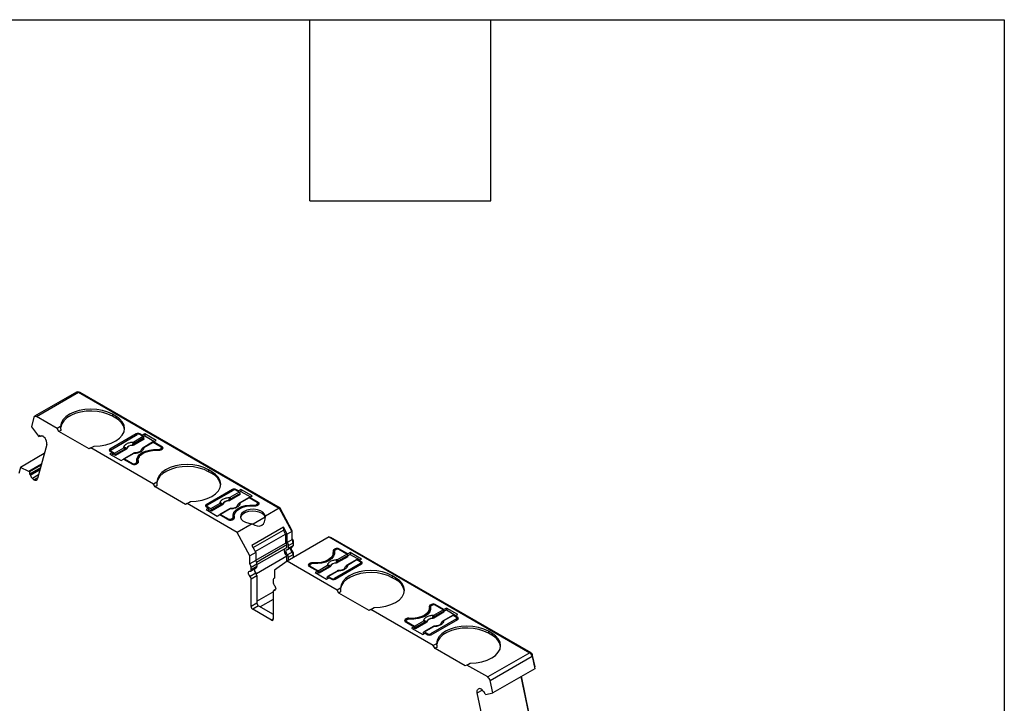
# Model space of a CAD drawing. Header units: millimetres. Extents: x 13 to 546, y 13 to 419.
# Tile 8 of 8: x 463 to 546, y 362 to 419. Entities that reach past the tile are written whole.
import ezdxf

# ---------------------------------------------------------------- set-up
doc = ezdxf.new("R2010")
doc.units = ezdxf.units.MM
doc.header["$LTSCALE"] = 2
doc.linetypes.add('SLD-Solid', pattern=[0])
doc.layers.add('TEXT', color=140, linetype='SLD-Solid', lineweight=25)

msp = doc.modelspace()

# ---------------------------------------------------------------- linework, layer by layer
for p, q in [((468.08, 387.772), (464.544, 385.731)), ((464.694, 385.716), (468.23, 387.757)), ((468.23, 387.757), (485.113, 378.01)), ((468.3, 387.716), (468.336, 387.736)), ((485.187, 378.008), (468.336, 387.736)), ((471.367, 385.742), (471.084, 385.905)), ((471.084, 385.905), (471.084, 385.742)), ((464.489, 385.652), (464.276, 384.856)), ((466.452, 384.701), (464.694, 385.716)), ((471.367, 385.578), (471.084, 385.742)), ((471.367, 385.742), (471.367, 385.578)), ((464.276, 384.856), (464.862, 384.061)), ((466.731, 384.862), (466.452, 384.701)), ((466.594, 384.456), (466.452, 384.701)), ((466.745, 384.543), (466.594, 384.456)), ((469.139, 382.986), (466.594, 384.456)), ((473.099, 384.252), (470.872, 382.966)), ((473.099, 384.252), (473.099, 384.15)), ((473.597, 384.127), (473.382, 384.252)), ((473.382, 384.252), (473.382, 384.191)), ((473.81, 384.25), (473.597, 384.127)), ((474.758, 383.702), (473.81, 384.25)), ((473.81, 384.25), (473.81, 384.087)), ((464.862, 384.061), (464.903, 384.025)), ((464.903, 384.025), (465.019, 384.091)), ((465.042, 384.07), (464.992, 384.115)), ((465.083, 384.06), (465.105, 384.073)), ((465.104, 384.072), (465.085, 384.061)), ((465.42, 383.905), (465.299, 384.012)), ((470.978, 382.925), (473.17, 384.191)), ((473.671, 384.024), (472.883, 383.57)), ((473.748, 383.816), (472.883, 383.317)), ((473.741, 383.909), (472.954, 383.454)), ((473.671, 384.024), (473.382, 384.191)), ((473.597, 384.066), (473.597, 384.127)), ((474.457, 383.546), (473.67, 383.091)), ((473.81, 384.087), (473.684, 384.014)), ((474.507, 383.541), (473.72, 383.086)), ((473.748, 383.816), (473.741, 383.909)), ((473.81, 384.087), (474.616, 383.621)), ((475.185, 383.15), (474.507, 383.541)), ((474.546, 383.58), (474.758, 383.702)), ((475.291, 383.15), (474.546, 383.58)), ((474.546, 383.58), (474.546, 383.519)), ((465.36, 382.594), (463.362, 381.44)), ((465.569, 383.371), (464.8, 380.503)), ((469.281, 383.068), (469.139, 382.986)), ((469.281, 383.068), (469.559, 383.229)), ((474.541, 380.031), (469.281, 383.068)), ((470.872, 382.803), (470.872, 382.966)), ((470.934, 382.839), (470.872, 382.803)), ((470.872, 382.803), (471.087, 382.678)), ((471.087, 382.678), (470.875, 382.556)), ((470.934, 382.864), (470.934, 382.767)), ((470.978, 382.803), (471.266, 382.636)), ((470.978, 382.742), (470.978, 382.803)), ((471.087, 382.678), (471.087, 382.515)), ((471.266, 382.636), (472.054, 383.09)), ((472.124, 382.975), (471.337, 382.521)), ((472.209, 382.928), (471.344, 382.428)), ((472.84, 382.612), (472.053, 382.158)), ((472.89, 382.607), (472.103, 382.153)), ((472.209, 382.928), (472.203, 382.991)), ((472.264, 382.989), (472.263, 383.003)), ((472.776, 383.3), (472.776, 383.285)), ((472.879, 383.382), (472.883, 383.317)), ((474.909, 382.933), (474.909, 382.878)), ((475.079, 382.966), (475.185, 383.027)), ((475.079, 382.878), (475.079, 382.966)), ((475.149, 382.905), (475.291, 382.986)), ((475.185, 383.027), (475.185, 382.925)), ((475.229, 382.951), (475.229, 383.088)), ((475.229, 383.022), (475.291, 382.986)), ((475.291, 382.986), (475.291, 383.15)), ((470.875, 382.556), (471.823, 382.008)), ((471.087, 382.515), (471.017, 382.474)), ((471.344, 382.428), (471.087, 382.576)), ((471.337, 382.521), (471.344, 382.428)), ((471.823, 382.008), (472.035, 382.131)), ((472.035, 382.131), (472.781, 381.701)), ((472.103, 382.153), (472.781, 381.762)), ((472.781, 381.762), (472.781, 381.701)), ((472.993, 381.762), (473.099, 381.823)), ((472.993, 381.675), (472.993, 381.762)), ((473.064, 381.701), (473.205, 381.782)), ((473.099, 381.823), (473.099, 381.721)), ((473.158, 381.755), (473.158, 381.905)), ((473.243, 382.017), (473.243, 381.854)), ((473.243, 381.854), (473.244, 381.815)), ((473.261, 381.846), (473.261, 381.882)), ((463.362, 381.44), (463.22, 380.91)), ((464.066, 381.091), (463.362, 381.44)), ((465.121, 381.699), (464.066, 381.091)), ((464.107, 381.054), (464.066, 381.091)), ((465.102, 381.628), (464.107, 381.054)), ((465.041, 381.401), (464.123, 380.871)), ((465.017, 381.314), (464.173, 380.827)), ((464.203, 380.772), (464.994, 381.228)), ((479.456, 381.072), (479.173, 381.235)), ((479.173, 381.235), (479.173, 381.072)), ((479.456, 380.909), (479.173, 381.072)), ((479.456, 381.072), (479.456, 380.909)), ((464.123, 380.871), (464.173, 380.827)), ((464.879, 380.796), (464.357, 380.494)), ((464.357, 380.494), (464.477, 380.387)), ((464.477, 380.387), (464.823, 380.587)), ((474.82, 380.192), (474.541, 380.031)), ((474.683, 379.786), (474.541, 380.031)), ((474.834, 379.874), (474.683, 379.786)), ((477.228, 378.317), (474.683, 379.786)), ((481.188, 379.582), (478.961, 378.296)), ((479.067, 378.255), (481.259, 379.521)), ((481.76, 379.354), (480.973, 378.9)), ((481.188, 379.582), (481.188, 379.48)), ((481.687, 379.458), (481.471, 379.582)), ((481.471, 379.582), (481.471, 379.521)), ((481.76, 379.354), (481.471, 379.521)), ((481.899, 379.58), (481.687, 379.458)), ((481.687, 379.396), (481.687, 379.458)), ((481.899, 379.417), (481.774, 379.344)), ((482.847, 379.033), (481.899, 379.58)), ((481.899, 379.58), (481.899, 379.417)), ((481.899, 379.417), (482.706, 378.951)), ((477.37, 378.398), (477.648, 378.559)), ((480.865, 378.63), (480.866, 378.615)), ((480.969, 378.712), (480.972, 378.647)), ((481.837, 379.146), (480.972, 378.647)), ((481.83, 379.239), (481.043, 378.784)), ((482.547, 378.876), (481.759, 378.422)), ((482.597, 378.871), (481.809, 378.417)), ((481.837, 379.146), (481.83, 379.239)), ((483.274, 378.48), (482.597, 378.871)), ((482.635, 378.91), (482.847, 379.033)), ((483.38, 378.48), (482.635, 378.91)), ((482.635, 378.91), (482.635, 378.849)), ((483.38, 378.317), (483.38, 378.48)), ((477.37, 378.398), (477.228, 378.317)), ((481.577, 375.969), (477.37, 378.398)), ((478.961, 378.133), (478.961, 378.296)), ((479.023, 378.169), (478.961, 378.133)), ((478.961, 378.133), (479.176, 378.008)), ((479.176, 378.008), (478.964, 377.886)), ((478.964, 377.886), (479.913, 377.339)), ((479.023, 378.194), (479.023, 378.097)), ((479.067, 378.133), (479.356, 377.966)), ((479.067, 378.072), (479.067, 378.133)), ((479.176, 377.845), (479.106, 377.804)), ((479.176, 378.008), (479.176, 377.845)), ((479.433, 377.758), (479.176, 377.906)), ((479.356, 377.966), (480.143, 378.421)), ((480.213, 378.305), (479.426, 377.851)), ((479.426, 377.851), (479.433, 377.758)), ((480.298, 378.258), (479.433, 377.758)), ((480.93, 377.943), (480.142, 377.488)), ((480.98, 377.938), (480.192, 377.483)), ((480.298, 378.258), (480.292, 378.321)), ((480.353, 378.319), (480.352, 378.334)), ((482.998, 378.264), (482.998, 378.208)), ((483.168, 378.296), (483.274, 378.357)), ((483.168, 378.209), (483.168, 378.296)), ((483.239, 378.235), (483.38, 378.317)), ((483.274, 378.357), (483.274, 378.255)), ((483.318, 378.281), (483.318, 378.419)), ((483.318, 378.352), (483.38, 378.317)), ((485.113, 378.01), (483.951, 377.34)), ((485.113, 378.01), (486.178, 376.034)), ((485.131, 377.976), (485.187, 378.008)), ((486.214, 376.105), (485.187, 378.008)), ((479.913, 377.339), (480.125, 377.461)), ((480.125, 377.461), (480.87, 377.031)), ((480.192, 377.483), (480.87, 377.092)), ((480.87, 377.092), (480.87, 377.031)), ((481.082, 377.092), (481.188, 377.153)), ((481.082, 377.005), (481.082, 377.092)), ((481.153, 377.031), (481.294, 377.112)), ((481.188, 377.153), (481.188, 377.051)), ((481.247, 377.085), (481.247, 377.235)), ((481.332, 377.347), (481.332, 377.184)), ((481.332, 377.184), (481.334, 377.145)), ((481.351, 377.176), (481.351, 377.212)), ((483.939, 377.242), (482.918, 376.652)), ((482.845, 376.701), (481.577, 375.969)), ((482.643, 373.993), (481.577, 375.969)), ((485.471, 376.4), (482.82, 374.869)), ((482.92, 374.683), (485.471, 376.156)), ((485.789, 375.81), (485.471, 376.4)), ((485.471, 376.4), (485.471, 376.156)), ((485.648, 375.829), (485.471, 376.156)), ((486.178, 376.034), (485.789, 375.81)), ((486.158, 376.073), (486.214, 376.105)), ((486.178, 376.034), (486.178, 375.354)), ((486.214, 375.402), (486.214, 376.105)), ((483.097, 374.356), (485.648, 375.829)), ((485.648, 375.829), (485.648, 375.07)), ((489.318, 375.583), (485.782, 373.542)), ((485.789, 375.129), (485.789, 375.81)), ((486.178, 375.354), (485.789, 375.129)), ((486.178, 375.381), (486.214, 375.402)), ((486.275, 375.157), (486.32, 375.183)), ((486.32, 374.952), (486.32, 375.183)), ((489.318, 375.583), (506.189, 365.844)), ((489.42, 375.524), (489.455, 375.544)), ((506.295, 365.823), (489.455, 375.544)), ((482.82, 374.869), (483.138, 374.279)), ((483.138, 373.62), (485.648, 375.07)), ((483.213, 373.471), (485.754, 374.938)), ((483.244, 373.258), (485.754, 374.707)), ((485.754, 374.707), (485.754, 374.938)), ((486.2, 374.301), (485.811, 374.076)), ((485.854, 374.534), (486.243, 374.759)), ((485.896, 374.856), (486.284, 375.081)), ((485.896, 374.626), (485.896, 374.856)), ((486.284, 374.85), (485.896, 374.626)), ((486.277, 374.303), (486.223, 374.272)), ((486.284, 375.081), (486.284, 374.85)), ((486.284, 374.932), (486.32, 374.952)), ((486.284, 374.898), (486.299, 374.907)), ((489.848, 374.583), (489.707, 374.501)), ((489.707, 374.501), (489.707, 374.338)), ((489.754, 374.365), (489.707, 374.338)), ((489.754, 374.379), (489.754, 374.215)), ((489.756, 374.199), (489.756, 374.362)), ((489.919, 374.521), (489.813, 374.46)), ((489.848, 374.583), (489.848, 374.481)), ((490.876, 374.152), (490.131, 374.583)), ((490.131, 374.583), (490.131, 374.521)), ((490.809, 374.13), (490.131, 374.521)), ((483.138, 374.279), (482.643, 373.993)), ((482.643, 373.313), (482.643, 373.993)), ((483.138, 373.599), (482.643, 373.313)), ((483.138, 374.279), (483.138, 373.599)), ((485.754, 373.959), (483.202, 372.486)), ((485.782, 373.542), (484.721, 372.799)), ((485.754, 373.522), (485.754, 373.959)), ((489.99, 371.113), (485.782, 373.542)), ((485.896, 373.877), (486.284, 374.102)), ((485.896, 373.607), (485.896, 373.877)), ((486.272, 374.176), (486.32, 374.204)), ((486.284, 374.102), (486.284, 373.832)), ((486.32, 373.852), (486.32, 374.204)), ((489.669, 374.103), (489.669, 374.266)), ((489.765, 374.154), (489.756, 374.199)), ((490.021, 373.423), (490.018, 373.488)), ((490.886, 373.922), (490.021, 373.423)), ((490.022, 373.676), (490.809, 374.13)), ((490.879, 374.015), (490.092, 373.561)), ((491.595, 373.652), (490.808, 373.198)), ((491.645, 373.647), (490.858, 373.193)), ((491.088, 374.275), (490.876, 374.152)), ((490.876, 374.033), (490.876, 374.152)), ((490.886, 373.922), (490.879, 374.015)), ((491.088, 374.112), (490.881, 373.992)), ((492.037, 373.728), (491.088, 374.275)), ((491.088, 374.275), (491.088, 374.112)), ((491.088, 374.112), (491.895, 373.646)), ((491.934, 373.481), (491.645, 373.647)), ((491.825, 373.605), (492.037, 373.728)), ((492.04, 373.481), (491.825, 373.605)), ((491.825, 373.605), (491.825, 373.544)), ((492.04, 373.317), (492.04, 373.481)), ((482.707, 372.718), (483.202, 373.003)), ((482.749, 373.039), (483.244, 373.325)), ((483.244, 373.095), (482.749, 372.809)), ((482.749, 372.809), (482.749, 373.039)), ((483.244, 373.325), (483.244, 373.095)), ((484.721, 372.799), (484.721, 372.113)), ((487.762, 373.379), (487.621, 373.297)), ((487.621, 373.297), (487.621, 373.134)), ((487.683, 373.169), (487.621, 373.134)), ((487.621, 373.134), (488.366, 372.703)), ((487.683, 373.195), (487.683, 373.098)), ((487.833, 373.317), (487.727, 373.256)), ((487.727, 373.134), (488.405, 372.742)), ((487.727, 373.072), (487.727, 373.134)), ((487.762, 373.379), (487.762, 373.277)), ((487.935, 373.411), (487.935, 373.349)), ((488.366, 372.703), (488.154, 372.581)), ((488.366, 372.703), (488.366, 372.54)), ((488.405, 372.742), (489.192, 373.197)), ((489.262, 373.082), (488.475, 372.627)), ((489.347, 373.034), (488.482, 372.535)), ((489.978, 372.719), (489.191, 372.264)), ((489.241, 372.259), (490.028, 372.714)), ((489.347, 373.034), (489.341, 373.097)), ((489.402, 373.095), (489.401, 373.11)), ((491.934, 373.358), (489.742, 372.093)), ((489.813, 372.031), (492.04, 373.317)), ((489.914, 373.406), (489.915, 373.391)), ((491.934, 373.256), (491.934, 373.358)), ((491.978, 373.281), (491.978, 373.419)), ((491.978, 373.353), (492.04, 373.317)), ((483.159, 372.545), (482.664, 372.26)), ((482.749, 372.061), (483.244, 372.347)), ((482.749, 369.74), (482.749, 372.061)), ((483.244, 372.347), (483.244, 370.026)), ((484.611, 371.962), (484.611, 371.735)), ((484.721, 372.127), (484.673, 372.099)), ((488.154, 372.581), (489.102, 372.033)), ((488.366, 372.54), (488.295, 372.499)), ((488.482, 372.535), (488.366, 372.601)), ((488.475, 372.627), (488.482, 372.535)), ((489.102, 372.033), (489.314, 372.156)), ((489.164, 372.141), (489.171, 372.226)), ((489.226, 372.105), (489.164, 372.141)), ((489.241, 372.259), (489.53, 372.093)), ((489.314, 372.156), (489.53, 372.031)), ((489.53, 372.093), (489.53, 372.031)), ((489.742, 372.006), (489.742, 372.093)), ((494.904, 372.154), (494.621, 372.317)), ((494.621, 372.317), (494.621, 372.154)), ((494.904, 371.991), (494.621, 372.154)), ((494.904, 372.154), (494.904, 371.991)), ((484.611, 370.986), (484.611, 368.666)), ((484.813, 371.171), (484.652, 371.078)), ((484.695, 371.087), (484.805, 371.15)), ((490.268, 371.274), (489.99, 371.113)), ((490.131, 370.868), (489.99, 371.113)), ((483.244, 370.19), (484.611, 370.979)), ((484.611, 370.325), (483.527, 369.7)), ((490.283, 370.956), (490.131, 370.868)), ((492.677, 369.399), (490.131, 370.868)), ((483.244, 370.026), (482.749, 369.74)), ((483.385, 369.781), (482.89, 369.496)), ((484.469, 368.584), (482.89, 369.496)), ((483.385, 369.781), (484.611, 369.074)), ((492.818, 369.48), (492.677, 369.399)), ((492.818, 369.48), (493.096, 369.641)), ((498.079, 366.443), (492.818, 369.48)), ((497.758, 369.433), (497.758, 369.597)), ((497.937, 369.913), (497.796, 369.831)), ((497.796, 369.831), (497.796, 369.668)), ((497.844, 369.695), (497.796, 369.668)), ((497.844, 369.709), (497.844, 369.545)), ((497.846, 369.529), (497.846, 369.692)), ((497.855, 369.484), (497.846, 369.529)), ((498.008, 369.852), (497.902, 369.79)), ((497.937, 369.913), (497.937, 369.811)), ((498.111, 369.006), (498.898, 369.46)), ((498.968, 369.345), (498.181, 368.891)), ((498.966, 369.483), (498.22, 369.913)), ((498.22, 369.913), (498.22, 369.852)), ((498.898, 369.46), (498.22, 369.852)), ((499.178, 369.605), (498.966, 369.483)), ((498.966, 369.364), (498.966, 369.483)), ((498.975, 369.253), (498.968, 369.345)), ((499.178, 369.442), (498.97, 369.322)), ((500.126, 369.058), (499.178, 369.605)), ((499.178, 369.605), (499.178, 369.442)), ((499.178, 369.442), (499.985, 368.976)), ((484.611, 368.666), (484.469, 368.584)), ((495.852, 368.709), (495.71, 368.627)), ((495.71, 368.627), (495.71, 368.464)), ((495.772, 368.525), (495.772, 368.428)), ((495.922, 368.647), (495.816, 368.586)), ((495.852, 368.709), (495.852, 368.607)), ((496.024, 368.741), (496.024, 368.679)), ((496.494, 368.073), (497.281, 368.527)), ((500.023, 368.688), (497.831, 367.423)), ((497.902, 367.362), (500.13, 368.647)), ((498.003, 368.736), (498.004, 368.721)), ((498.11, 368.753), (498.107, 368.818)), ((498.975, 369.253), (498.11, 368.753)), ((499.685, 368.982), (498.898, 368.528)), ((499.735, 368.977), (498.948, 368.523)), ((500.023, 368.811), (499.735, 368.977)), ((499.914, 368.935), (500.126, 369.058)), ((500.13, 368.811), (499.914, 368.935)), ((499.914, 368.935), (499.914, 368.874)), ((500.023, 368.586), (500.023, 368.688)), ((500.067, 368.612), (500.067, 368.749)), ((500.067, 368.683), (500.13, 368.647)), ((500.13, 368.647), (500.13, 368.811)), ((495.772, 368.5), (495.71, 368.464)), ((495.71, 368.464), (496.455, 368.033)), ((495.816, 368.464), (496.494, 368.073)), ((495.816, 368.403), (495.816, 368.464)), ((496.455, 368.033), (496.243, 367.911)), ((496.243, 367.911), (497.191, 367.364)), ((496.455, 367.87), (496.385, 367.829)), ((496.455, 368.033), (496.455, 367.87)), ((496.571, 367.865), (496.455, 367.931)), ((497.351, 368.412), (496.564, 367.957)), ((496.564, 367.957), (496.571, 367.865)), ((497.436, 368.364), (496.571, 367.865)), ((498.068, 368.049), (497.281, 367.594)), ((497.331, 367.59), (498.118, 368.044)), ((497.436, 368.364), (497.43, 368.427)), ((497.491, 368.425), (497.49, 368.44)), ((497.191, 367.364), (497.404, 367.486)), ((497.253, 367.471), (497.26, 367.556)), ((497.315, 367.435), (497.253, 367.471)), ((497.331, 367.59), (497.619, 367.423)), ((497.404, 367.486), (497.619, 367.362)), ((497.619, 367.423), (497.619, 367.362)), ((497.831, 367.336), (497.831, 367.423)), ((502.993, 367.484), (502.71, 367.647)), ((502.71, 367.647), (502.71, 367.484)), ((502.993, 367.321), (502.71, 367.484)), ((502.993, 367.484), (502.993, 367.321)), ((498.357, 366.604), (498.079, 366.443)), ((498.22, 366.198), (498.079, 366.443)), ((498.372, 366.286), (498.22, 366.198)), ((500.766, 364.729), (498.22, 366.198)), ((506.189, 365.844), (502.653, 363.803)), ((502.858, 363.503), (506.393, 365.544)), ((506.25, 365.797), (506.295, 365.823)), ((506.38, 365.594), (506.431, 365.623)), ((506.393, 365.544), (506.607, 364.501)), ((506.631, 364.645), (506.431, 365.623)), ((500.907, 364.81), (500.766, 364.729)), ((500.907, 364.81), (501.186, 364.971)), ((502.653, 363.803), (500.907, 364.81)), ((506.607, 364.501), (503.071, 362.46)), ((506.583, 364.617), (506.631, 364.645)), ((505.452, 363.835), (506.082, 360.754)), ((506.12, 360.833), (505.5, 363.863)), ((501.778, 362.468), (502.188, 362.705)), ((502.048, 362.798), (501.927, 362.83)), ((503.071, 362.46), (502.858, 363.503)), ((502.547, 358.713), (501.778, 362.468)), ((502.355, 362.546), (502.305, 362.56)), ((502.444, 362.353), (502.485, 362.342)), ((502.485, 362.342), (503.071, 362.46))]:
    msp.add_line(p, q)
at = {"flags": 128}
for points in [[(471.084, 385.905), (470.697, 386.088), (470.256, 386.224), (469.777, 386.308), (469.279, 386.336), (468.781, 386.308), (468.303, 386.224), (467.862, 386.087), (467.475, 385.904), (467.158, 385.68), (466.923, 385.426), (466.779, 385.149), (466.731, 384.862)], [(471.084, 385.742), (470.712, 385.919), (470.289, 386.053), (469.829, 386.138), (469.351, 386.172), (468.869, 386.154), (468.403, 386.083), (467.967, 385.963), (467.579, 385.797), (467.252, 385.593), (466.997, 385.356), (466.824, 385.096), (466.739, 384.822), (466.732, 384.756)], [(464.489, 385.652), (464.501, 385.683), (464.518, 385.709), (464.539, 385.728), (464.565, 385.74), (464.594, 385.745), (464.626, 385.742), (464.66, 385.732), (464.694, 385.716)], [(469.559, 383.229), (470.057, 383.257), (470.536, 383.34), (470.977, 383.476), (471.364, 383.659), (471.682, 383.882), (471.918, 384.136), (472.064, 384.413), (472.113, 384.7), (472.065, 384.987), (471.92, 385.264), (471.684, 385.519), (471.367, 385.742)], [(473.155, 381.921), (473.146, 382.128), (473.219, 382.331), (473.371, 382.518), (473.594, 382.68), (473.875, 382.809), (474.2, 382.896), (474.551, 382.939), (474.909, 382.933)], [(473.261, 381.882), (473.248, 382.085), (473.316, 382.285), (473.464, 382.469), (473.682, 382.629), (473.959, 382.755), (474.279, 382.84), (474.625, 382.88), (474.977, 382.872)], [(472.034, 382.13), (472.035, 382.133), (472.04, 382.144), (472.046, 382.153), (472.055, 382.159), (472.066, 382.162), (472.077, 382.162), (472.09, 382.159), (472.103, 382.153)], [(473.341, 382.325), (473.219, 382.167), (473.146, 381.966)], [(479.173, 381.235), (478.786, 381.418), (478.345, 381.555), (477.866, 381.638), (477.368, 381.666), (476.871, 381.638), (476.392, 381.554), (475.951, 381.417), (475.565, 381.234), (475.248, 381.011), (475.013, 380.756), (474.868, 380.479), (474.82, 380.192)], [(479.173, 381.072), (478.801, 381.249), (478.378, 381.383), (477.919, 381.469), (477.44, 381.503), (476.958, 381.484), (476.492, 381.413), (476.057, 381.293), (475.668, 381.127), (475.341, 380.923), (475.086, 380.686), (474.913, 380.426), (474.828, 380.152), (474.822, 380.086)], [(477.648, 378.559), (478.146, 378.587), (478.625, 378.67), (479.067, 378.806), (479.454, 378.989), (479.771, 379.212), (480.008, 379.467), (480.153, 379.743), (480.203, 380.03), (480.154, 380.318), (480.009, 380.594), (479.773, 380.849), (479.456, 381.072)], [(481.245, 377.251), (481.235, 377.458), (481.309, 377.661), (481.461, 377.848), (481.683, 378.01), (481.964, 378.139), (482.289, 378.227), (482.64, 378.269), (482.998, 378.264)], [(481.431, 377.655), (481.309, 377.497), (481.236, 377.296)], [(481.351, 377.212), (481.337, 377.415), (481.406, 377.615), (481.553, 377.8), (481.772, 377.959), (482.048, 378.085), (482.368, 378.171), (482.714, 378.21), (483.066, 378.202)], [(483.951, 377.34), (483.892, 377.51), (483.751, 377.664), (483.54, 377.788), (483.278, 377.873), (482.984, 377.911), (482.684, 377.899), (482.402, 377.839), (482.16, 377.735), (481.98, 377.596), (481.876, 377.433), (481.856, 377.259), (481.922, 377.09), (482.069, 376.938), (482.284, 376.817), (482.55, 376.735), (482.845, 376.701)], [(483.939, 377.242), (483.845, 377.41), (483.672, 377.556), (483.434, 377.666), (483.15, 377.732), (482.846, 377.748), (482.546, 377.713), (482.277, 377.629), (482.06, 377.505), (481.916, 377.349), (481.863, 377.225)], [(480.124, 377.46), (480.124, 377.463), (480.129, 377.474), (480.136, 377.483), (480.145, 377.489), (480.155, 377.492), (480.167, 377.492), (480.179, 377.489), (480.192, 377.483)], [(485.811, 374.076), (485.759, 374.143), (485.718, 374.22), (485.692, 374.299), (485.683, 374.374), (485.692, 374.439), (485.718, 374.488), (485.759, 374.518), (485.811, 374.525)], [(489.65, 374.401), (489.664, 374.198), (489.595, 373.999), (489.448, 373.814), (489.229, 373.654), (488.953, 373.528), (488.633, 373.443), (488.287, 373.403), (487.935, 373.411)], [(489.756, 374.362), (489.766, 374.155), (489.692, 373.953), (489.54, 373.765), (489.318, 373.603), (489.037, 373.475), (488.712, 373.387), (488.361, 373.345), (488.003, 373.35)], [(489.756, 374.199), (489.754, 374.212), (489.754, 374.215)], [(482.664, 372.26), (482.612, 372.327), (482.571, 372.403), (482.546, 372.482), (482.537, 372.558), (482.546, 372.622), (482.571, 372.672), (482.612, 372.701), (482.664, 372.709)], [(494.621, 372.317), (494.234, 372.5), (493.793, 372.636), (493.314, 372.72), (492.817, 372.748), (492.319, 372.72), (491.84, 372.636), (491.399, 372.499), (491.013, 372.316), (490.696, 372.093), (490.461, 371.838), (490.316, 371.561), (490.268, 371.274)], [(489.171, 372.226), (489.173, 372.239), (489.178, 372.25), (489.185, 372.259), (489.193, 372.265), (489.204, 372.269), (489.216, 372.269), (489.228, 372.265), (489.241, 372.259)], [(494.621, 372.154), (494.249, 372.331), (493.826, 372.465), (493.367, 372.551), (492.888, 372.584), (492.407, 372.566), (491.94, 372.495), (491.505, 372.375), (491.117, 372.209), (490.789, 372.005), (490.535, 371.768), (490.362, 371.508), (490.277, 371.234), (490.27, 371.168)], [(493.096, 369.641), (493.594, 369.669), (494.073, 369.752), (494.515, 369.888), (494.902, 370.071), (495.22, 370.294), (495.456, 370.548), (495.602, 370.825), (495.651, 371.112), (495.602, 371.4), (495.457, 371.676), (495.221, 371.931), (494.904, 372.154)], [(484.695, 371.536), (484.747, 371.468), (484.788, 371.392), (484.814, 371.313), (484.823, 371.238), (484.814, 371.173), (484.788, 371.124), (484.747, 371.094), (484.695, 371.087)], [(497.74, 369.732), (497.753, 369.528), (497.685, 369.329), (497.537, 369.144), (497.319, 368.984), (497.042, 368.858), (496.722, 368.773), (496.376, 368.733), (496.024, 368.741)], [(497.846, 369.692), (497.855, 369.486), (497.782, 369.283), (497.63, 369.095), (497.407, 368.933), (497.126, 368.805), (496.801, 368.717), (496.45, 368.675), (496.092, 368.68)], [(497.846, 369.529), (497.844, 369.542), (497.844, 369.545)], [(502.71, 367.647), (502.324, 367.831), (501.883, 367.967), (501.404, 368.05), (500.906, 368.079), (500.408, 368.05), (499.929, 367.966), (499.488, 367.83), (499.102, 367.646), (498.785, 367.423), (498.55, 367.168), (498.406, 366.891), (498.357, 366.604)], [(502.71, 367.484), (502.339, 367.661), (501.915, 367.795), (501.456, 367.881), (500.977, 367.915), (500.496, 367.896), (500.029, 367.825), (499.594, 367.705), (499.206, 367.54), (498.879, 367.335), (498.624, 367.098), (498.451, 366.838), (498.366, 366.564), (498.359, 366.498)], [(497.26, 367.556), (497.262, 367.569), (497.267, 367.581), (497.274, 367.59), (497.283, 367.596), (497.293, 367.599), (497.305, 367.599), (497.317, 367.596), (497.331, 367.59)], [(501.186, 364.971), (501.684, 364.999), (502.163, 365.082), (502.604, 365.218), (502.991, 365.401), (503.309, 365.624), (503.545, 365.879), (503.691, 366.155), (503.74, 366.442), (503.691, 366.73), (503.546, 367.006), (503.311, 367.261), (502.993, 367.484)], [(501.778, 362.468), (501.768, 362.537), (501.767, 362.602), (501.774, 362.661), (501.79, 362.714), (501.814, 362.758), (501.845, 362.792), (501.883, 362.817), (501.927, 362.83)]]:
    msp.add_lwpolyline(points, dxfattribs=at)
for centre, radius, start, end in [((468.142, 387.633), 0.152, 54.67242, 114.01713), ((468.276, 387.654), 0.102, 54.34678, 109.60725), ((470.808, 384.378), 1.324, 10.48607, 65.02955), ((473.24, 383.979), 0.307, 62.60965, 117.39033), ((465.07, 383.949), 0.183, 115.12638, 155.60007), ((465.069, 384.092), 0.0351, 218.8737, 295.57055), ((465.161, 383.901), 0.177, 38.87552, 115.57038), ((464.9, 383.473), 0.676, 351.38166, 39.76914), ((472.557, 382.999), 0.5, 49.88216, 58.74263), ((472.799, 383.439), 0.155, 5.68902, 57.19916), ((473.276, 383.986), 0.231, 62.60971, 117.39035), ((473.586, 383.893), 0.155, 5.68902, 57.19916), ((474.478, 383.502), 0.0484, 53.10275, 115.58684), ((470.903, 382.884), 0.0873, 110.78345, 249.21676), ((471.001, 382.864), 0.0655, 110.7834, 249.21662), ((471.182, 382.505), 0.155, 5.68902, 57.19916), ((471.969, 382.96), 0.155, 5.68902, 57.19916), ((472.094, 383.038), 0.118, 336.66805, 18.17486), ((472.764, 382.727), 0.573, 88.84481, 151.14981), ((472.765, 382.713), 0.571, 88.81366, 151.18097), ((472.861, 382.567), 0.0498, 54.01822, 114.67137), ((473.563, 382.988), 0.00686, 52.52034, 103.5057), ((473.691, 383.046), 0.0497, 54.01604, 114.69587), ((474.94, 383.232), 0.3, 264.14934, 297.63517), ((475.01, 383.171), 0.301, 263.66944, 297.5974), ((475.162, 383.088), 0.0655, 290.78339, 69.21659), ((475.26, 383.068), 0.0873, 290.78336, 69.21621), ((472.887, 381.967), 0.231, 242.6099, 297.39025), ((473.064, 381.909), 0.0925, 292.32047, 7.674), ((473.171, 381.867), 0.0919, 292.11456, 9.09384), ((464.648, 381.009), 0.543, 175.18826, 194.67838), ((472.922, 381.974), 0.307, 242.60974, 297.39022), ((464.108, 380.755), 0.0967, 9.99907, 47.8226), ((464.685, 380.857), 0.489, 189.99891, 227.82399), ((464.6, 380.552), 0.205, 233.14404, 346.27523), ((478.897, 379.708), 1.324, 10.48607, 65.02955), ((481.33, 379.309), 0.307, 62.6102, 117.39041), ((481.365, 379.316), 0.231, 62.60971, 117.39035), ((481.676, 379.223), 0.155, 5.68902, 57.19916), ((480.854, 378.057), 0.573, 88.84481, 151.14981), ((480.854, 378.044), 0.571, 88.81366, 151.18097), ((480.646, 378.329), 0.5, 49.88216, 58.74263), ((480.888, 378.769), 0.155, 5.68902, 57.19916), ((482.567, 378.832), 0.0484, 53.10275, 115.58684), ((483.251, 378.419), 0.0655, 290.78339, 69.21659), ((483.349, 378.398), 0.0873, 290.78336, 69.21621), ((478.992, 378.215), 0.0873, 110.78349, 249.21657), ((479.09, 378.194), 0.0655, 110.7834, 249.21662), ((479.271, 377.836), 0.155, 5.68902, 57.19916), ((480.059, 378.29), 0.155, 5.68902, 57.19916), ((480.184, 378.368), 0.118, 336.66805, 18.17486), ((480.95, 377.897), 0.0498, 54.01822, 114.67137), ((481.652, 378.318), 0.00686, 52.52034, 103.5057), ((481.78, 378.376), 0.0497, 54.01604, 114.69587), ((483.029, 378.562), 0.3, 264.14934, 297.63517), ((483.099, 378.502), 0.301, 263.66944, 297.5974), ((480.976, 377.297), 0.231, 242.6099, 297.39025), ((481.011, 377.304), 0.307, 242.60974, 297.39022), ((481.153, 377.239), 0.0925, 292.32047, 7.674), ((481.26, 377.198), 0.0919, 292.11456, 9.09384), ((485.436, 374.835), 0.46, 2.63938, 39.77221), ((485.824, 375.059), 0.46, 2.6393, 39.77228), ((486.007, 375.167), 0.313, 2.9352, 48.67638), ((486.178, 374.427), 0.631, 163.89124, 227.8164), ((485.622, 374.94), 0.132, 358.80784, 78.78217), ((485.812, 374.61), 0.0853, 269.39183, 10.36538), ((486.469, 374.589), 0.395, 168.79207, 226.95594), ((486.737, 374.736), 0.631, 184.99497, 223.2821), ((485.974, 374.087), 0.311, 2.82616, 43.43125), ((486.186, 374.84), 0.0995, 305.3073, 6.00534), ((486.164, 374.196), 0.156, 2.82617, 43.43127), ((486.27, 374.947), 0.0497, 305.30545, 6.00627), ((489.741, 374.416), 0.0919, 112.11459, 189.09373), ((489.776, 374.213), 0.142, 119.04484, 139.60248), ((489.848, 374.375), 0.0925, 112.32049, 187.67402), ((489.99, 374.31), 0.307, 62.60973, 117.39022), ((490.025, 374.317), 0.231, 62.60944, 117.3904), ((482.784, 373.304), 0.46, 2.6395, 39.77219), ((485.585, 373.862), 0.311, 2.82614, 43.43128), ((489.106, 374.113), 0.563, 325.6028, 359.02953), ((489.695, 373.105), 0.5, 49.88214, 58.74259), ((489.937, 373.545), 0.155, 5.68898, 57.19912), ((490.725, 374), 0.155, 5.68898, 57.19912), ((491.616, 373.609), 0.0484, 53.10268, 115.58681), ((491.911, 373.419), 0.0655, 290.78345, 69.21657), ((492.009, 373.399), 0.0873, 290.78339, 69.21658), ((482.289, 373.018), 0.46, 2.63923, 39.77245), ((482.665, 372.794), 0.0853, 269.39187, 10.36542), ((483.428, 372.834), 0.395, 168.79207, 226.95594), ((483.145, 373.085), 0.0995, 305.30587, 6.00634), ((487.652, 373.215), 0.0873, 110.78341, 249.21648), ((487.75, 373.195), 0.0655, 110.78345, 249.21654), ((487.902, 373.112), 0.301, 83.66932, 117.59764), ((487.972, 373.052), 0.3, 84.14929, 117.63517), ((488.32, 372.612), 0.155, 5.68898, 57.19912), ((489.108, 373.066), 0.155, 5.68898, 57.19912), ((489.232, 373.144), 0.118, 336.66801, 18.17483), ((489.902, 372.833), 0.573, 88.84478, 151.14984), ((489.903, 372.82), 0.571, 88.81363, 151.181), ((489.999, 372.674), 0.0498, 54.01815, 114.67134), ((490.701, 373.094), 0.00686, 52.52023, 103.50552), ((490.829, 373.153), 0.0497, 54.01598, 114.69585), ((482.438, 372.046), 0.311, 2.82616, 43.43126), ((482.933, 372.331), 0.311, 2.82616, 43.43126), ((484.74, 371.984), 0.131, 98.38581, 189.50165), ((489.636, 372.297), 0.231, 242.60964, 297.3903), ((489.671, 372.304), 0.307, 242.61101, 297.39023), ((494.345, 370.79), 1.324, 10.48596, 65.02957), ((484.695, 371.002), 0.0853, 89.39182, 190.36563), ((484.921, 371.75), 0.311, 182.82641, 223.43083), ((483.056, 369.754), 0.307, 182.60552, 237.39444), ((483.551, 370.04), 0.307, 182.60547, 237.39447), ((497.196, 369.443), 0.563, 325.60291, 359.02954), ((497.83, 369.746), 0.0919, 112.11459, 189.09373), ((497.865, 369.543), 0.142, 119.04484, 139.60248), ((497.937, 369.705), 0.0925, 112.32049, 187.67402), ((498.079, 369.64), 0.307, 62.60967, 117.39033), ((498.114, 369.647), 0.231, 62.60944, 117.3904), ((498.814, 369.33), 0.155, 5.68898, 57.19912), ((484.524, 368.652), 0.0873, 230.79643, 9.21396), ((495.741, 368.545), 0.0873, 110.78341, 249.21648), ((495.839, 368.525), 0.0655, 110.78345, 249.21654), ((495.991, 368.442), 0.301, 83.66943, 117.59744), ((496.061, 368.382), 0.3, 84.14929, 117.63517), ((497.197, 368.396), 0.155, 5.68898, 57.19912), ((497.322, 368.474), 0.118, 336.66801, 18.17483), ((497.992, 368.164), 0.573, 88.84478, 151.14984), ((497.992, 368.15), 0.571, 88.81362, 151.181), ((497.784, 368.436), 0.5, 49.88214, 58.74259), ((498.027, 368.875), 0.155, 5.68898, 57.19912), ((498.918, 368.483), 0.0497, 54.01598, 114.69585), ((499.706, 368.939), 0.0484, 53.10268, 115.58681), ((500, 368.749), 0.0655, 290.78345, 69.21657), ((500.099, 368.729), 0.0873, 290.7832, 69.21523), ((496.41, 367.942), 0.155, 5.68898, 57.19912), ((498.088, 368.004), 0.0498, 54.01815, 114.67134), ((498.791, 368.424), 0.00686, 52.52023, 103.50552), ((497.725, 367.628), 0.231, 242.60964, 297.3903), ((497.761, 367.635), 0.307, 242.6097, 297.39032), ((502.434, 366.121), 1.324, 10.48596, 65.02957), ((505.933, 365.449), 0.47, 11.62774, 57.06613), ((506.124, 365.56), 0.313, 11.62784, 57.06609), ((502.397, 363.408), 0.47, 11.62784, 57.06609), ((501.912, 362.436), 0.387, 24.92421, 69.36533), ((502.332, 362.631), 0.0765, 204.92297, 249.37201), ((501.645, 362.102), 0.837, 17.47905, 32.05754)]:
    msp.add_arc(centre, radius, start, end)
for centre, major_axis, ratio, start_param, end_param in [((469.281, 383.394), (-1.803, 3.123), 0.577335, 0.787087, 0.892479), ((477.37, 378.725), (-1.803, 3.123), 0.577335, 0.787087, 0.892479), ((482.903, 377.938), (-0.725, 1.386), 0.547656, 2.323185, 4.005349), ((482.903, 377.695), (-0.725, 1.386), 0.547656, 4.045176, 4.11376), ((492.818, 369.806), (-1.803, 3.123), 0.577335, 0.787088, 0.892481), ((500.907, 365.137), (-1.803, 3.123), 0.577335, 0.787088, 0.892481)]:
    msp.add_ellipse(centre, major_axis=major_axis, ratio=ratio, start_param=start_param, end_param=end_param)
for points, knots in [([(472.054, 383.09), (472.054, 383.106), (472.056, 383.136), (472.068, 383.18), (472.086, 383.224), (472.121, 383.283), (472.186, 383.355), (472.294, 383.431), (472.425, 383.493), (472.572, 383.537), (472.727, 383.564), (472.831, 383.568), (472.883, 383.57)], [0, 0, 0, 0, 0.06027, 0.120056, 0.179893, 0.240314, 0.370015, 0.500128, 0.629829, 0.759943, 0.879871, 1, 1, 1, 1]), ([(472.776, 383.3), (472.781, 383.312), (472.789, 383.335), (472.8, 383.369), (472.809, 383.4), (472.814, 383.418), (472.817, 383.427)], [0, 0, 0, 0, 0.306881, 0.575882, 0.806979, 1, 1, 1, 1]), ([(472.954, 383.454), (472.94, 383.445), (472.912, 383.427), (472.89, 383.396), (472.879, 383.382)], [0, 0, 0, 0, 0.521485, 1, 1, 1, 1]), ([(472.203, 382.991), (472.195, 382.993), (472.179, 382.996), (472.152, 382.99), (472.134, 382.98), (472.124, 382.975)], [0, 0, 0, 0, 0.317222, 0.645084, 1, 1, 1, 1]), ([(472.263, 383.003), (472.259, 383.002), (472.252, 382.999), (472.235, 382.995), (472.219, 382.993), (472.207, 382.992), (472.203, 382.991)], [0, 0, 0, 0, 0.332097, 0.61117, 0.833934, 1, 1, 1, 1]), ([(472.264, 382.989), (472.261, 382.981), (472.255, 382.966), (472.236, 382.945), (472.218, 382.933), (472.209, 382.928)], [0, 0, 0, 0, 0.335719, 0.664281, 1, 1, 1, 1]), ([(472.879, 383.382), (472.868, 383.37), (472.837, 383.339), (472.799, 383.315), (472.776, 383.3)], [0, 0, 0, 0, 0.389276, 1, 1, 1, 1]), ([(472.883, 383.317), (472.872, 383.311), (472.852, 383.301), (472.816, 383.29), (472.79, 383.287), (472.776, 383.285)], [0, 0, 0, 0, 0.335719, 0.664281, 1, 1, 1, 1]), ([(472.943, 382.646), (472.926, 382.644), (472.893, 382.639), (472.858, 382.621), (472.84, 382.612)], [0, 0, 0, 0, 0.512278, 1, 1, 1, 1]), ([(473.72, 383.086), (473.719, 383.071), (473.718, 383.041), (473.706, 382.997), (473.688, 382.953), (473.652, 382.894), (473.588, 382.822), (473.48, 382.746), (473.349, 382.684), (473.201, 382.64), (473.047, 382.613), (472.942, 382.609), (472.89, 382.607)], [0, 0, 0, 0, 0.06027, 0.120056, 0.179893, 0.240314, 0.370015, 0.500128, 0.629829, 0.759943, 0.879871, 1, 1, 1, 1]), ([(472.957, 382.641), (472.953, 382.643), (472.945, 382.647), (472.929, 382.642), (472.911, 382.629), (472.897, 382.615), (472.89, 382.607)], [0, 0, 0, 0, 0.220475, 0.499075, 0.748119, 1, 1, 1, 1]), ([(473.506, 382.859), (473.485, 382.83), (473.443, 382.772), (473.302, 382.702), (473.134, 382.656), (473.006, 382.651), (472.952, 382.648)], [0, 0, 0, 0, 0.2618461, 0.528245, 0.8021841, 1, 1, 1, 1]), ([(473.67, 383.091), (473.649, 383.077), (473.61, 383.052), (473.576, 383.012), (473.561, 382.995)], [0, 0, 0, 0, 0.553024, 1, 1, 1, 1]), ([(480.143, 378.421), (480.144, 378.436), (480.145, 378.466), (480.157, 378.51), (480.175, 378.554), (480.211, 378.613), (480.275, 378.685), (480.383, 378.761), (480.514, 378.823), (480.662, 378.867), (480.816, 378.895), (480.92, 378.898), (480.973, 378.9)], [0, 0, 0, 0, 0.06027, 0.120056, 0.179893, 0.240314, 0.370015, 0.500128, 0.629829, 0.759943, 0.879871, 1, 1, 1, 1]), ([(480.865, 378.63), (480.87, 378.642), (480.879, 378.665), (480.89, 378.699), (480.899, 378.73), (480.904, 378.748), (480.906, 378.757)], [0, 0, 0, 0, 0.306881, 0.575882, 0.806979, 1, 1, 1, 1]), ([(480.969, 378.712), (480.957, 378.7), (480.927, 378.669), (480.888, 378.645), (480.865, 378.63)], [0, 0, 0, 0, 0.389276, 1, 1, 1, 1]), ([(480.972, 378.647), (480.962, 378.642), (480.942, 378.631), (480.905, 378.62), (480.879, 378.617), (480.866, 378.615)], [0, 0, 0, 0, 0.335719, 0.664281, 1, 1, 1, 1]), ([(481.043, 378.784), (481.029, 378.775), (481.001, 378.757), (480.979, 378.727), (480.969, 378.712)], [0, 0, 0, 0, 0.5214849, 1, 1, 1, 1]), ([(480.292, 378.321), (480.284, 378.323), (480.269, 378.326), (480.242, 378.32), (480.223, 378.31), (480.213, 378.305)], [0, 0, 0, 0, 0.3172218, 0.6450837, 1, 1, 1, 1]), ([(480.352, 378.334), (480.348, 378.332), (480.342, 378.329), (480.325, 378.325), (480.308, 378.323), (480.297, 378.322), (480.292, 378.321)], [0, 0, 0, 0, 0.332097, 0.61117, 0.833934, 1, 1, 1, 1]), ([(480.353, 378.319), (480.35, 378.311), (480.344, 378.296), (480.325, 378.275), (480.307, 378.264), (480.298, 378.258)], [0, 0, 0, 0, 0.335719, 0.664281, 1, 1, 1, 1]), ([(481.033, 377.976), (481.016, 377.974), (480.983, 377.97), (480.947, 377.951), (480.929, 377.943)], [0, 0, 0, 0, 0.512278, 1, 1, 1, 1]), ([(481.809, 378.417), (481.809, 378.402), (481.807, 378.372), (481.795, 378.327), (481.777, 378.283), (481.741, 378.224), (481.677, 378.152), (481.569, 378.076), (481.438, 378.014), (481.291, 377.97), (481.136, 377.943), (481.032, 377.939), (480.98, 377.938)], [0, 0, 0, 0, 0.06027, 0.120056, 0.179893, 0.240314, 0.370015, 0.500128, 0.629829, 0.759943, 0.879871, 1, 1, 1, 1]), ([(481.046, 377.971), (481.043, 377.973), (481.035, 377.978), (481.019, 377.973), (481, 377.96), (480.986, 377.945), (480.98, 377.938)], [0, 0, 0, 0, 0.220475, 0.499075, 0.748119, 1, 1, 1, 1]), ([(481.595, 378.19), (481.574, 378.161), (481.532, 378.102), (481.391, 378.032), (481.223, 377.986), (481.095, 377.981), (481.041, 377.979)], [0, 0, 0, 0, 0.261846, 0.528245, 0.802184, 1, 1, 1, 1]), ([(481.759, 378.422), (481.738, 378.408), (481.699, 378.382), (481.666, 378.343), (481.651, 378.325)], [0, 0, 0, 0, 0.553024, 1, 1, 1, 1]), ([(489.192, 373.197), (489.193, 373.212), (489.194, 373.242), (489.206, 373.287), (489.224, 373.33), (489.26, 373.39), (489.324, 373.461), (489.432, 373.537), (489.563, 373.6), (489.71, 373.643), (489.865, 373.671), (489.969, 373.674), (490.022, 373.676)], [0, 0, 0, 0, 0.06027, 0.120056, 0.179893, 0.240314, 0.370015, 0.500128, 0.629829, 0.759943, 0.879871, 1, 1, 1, 1]), ([(489.914, 373.406), (489.919, 373.418), (489.928, 373.441), (489.939, 373.476), (489.948, 373.506), (489.953, 373.525), (489.955, 373.533)], [0, 0, 0, 0, 0.306881, 0.575882, 0.806979, 1, 1, 1, 1]), ([(490.018, 373.488), (490.006, 373.476), (489.975, 373.446), (489.937, 373.421), (489.914, 373.406)], [0, 0, 0, 0, 0.389276, 1, 1, 1, 1]), ([(489.955, 373.533), (489.958, 373.546), (489.966, 373.575), (489.982, 373.614), (490.001, 373.65), (490.015, 373.667), (490.022, 373.676)], [0, 0, 0, 0, 0.220475, 0.499075, 0.748119, 1, 1, 1, 1]), ([(490.092, 373.561), (490.078, 373.551), (490.05, 373.534), (490.028, 373.503), (490.018, 373.488)], [0, 0, 0, 0, 0.521485, 1, 1, 1, 1]), ([(489.341, 373.097), (489.333, 373.099), (489.318, 373.102), (489.29, 373.096), (489.272, 373.087), (489.262, 373.082)], [0, 0, 0, 0, 0.317222, 0.645084, 1, 1, 1, 1]), ([(489.401, 373.11), (489.397, 373.108), (489.39, 373.105), (489.374, 373.102), (489.357, 373.099), (489.346, 373.098), (489.341, 373.097)], [0, 0, 0, 0, 0.332097, 0.61117, 0.833934, 1, 1, 1, 1]), ([(489.402, 373.095), (489.399, 373.088), (489.393, 373.072), (489.374, 373.051), (489.356, 373.04), (489.347, 373.034)], [0, 0, 0, 0, 0.3357194, 0.6642806, 1, 1, 1, 1]), ([(490.021, 373.423), (490.011, 373.418), (489.99, 373.407), (489.954, 373.396), (489.928, 373.393), (489.915, 373.391)], [0, 0, 0, 0, 0.3357194, 0.6642806, 1, 1, 1, 1]), ([(490.082, 372.752), (490.065, 372.75), (490.031, 372.746), (489.996, 372.728), (489.978, 372.719)], [0, 0, 0, 0, 0.512278, 1, 1, 1, 1]), ([(490.858, 373.193), (490.857, 373.178), (490.856, 373.148), (490.844, 373.103), (490.826, 373.059), (490.79, 373), (490.726, 372.928), (490.618, 372.853), (490.487, 372.79), (490.339, 372.746), (490.185, 372.719), (490.081, 372.716), (490.028, 372.714)], [0, 0, 0, 0, 0.06027, 0.120056, 0.179893, 0.240314, 0.370015, 0.500128, 0.629829, 0.759943, 0.879871, 1, 1, 1, 1]), ([(490.644, 372.966), (490.623, 372.937), (490.581, 372.878), (490.44, 372.808), (490.272, 372.762), (490.144, 372.757), (490.09, 372.755)], [0, 0, 0, 0, 0.261846, 0.528245, 0.802184, 1, 1, 1, 1]), ([(490.808, 373.198), (490.787, 373.184), (490.748, 373.158), (490.715, 373.119), (490.7, 373.101)], [0, 0, 0, 0, 0.553024, 1, 1, 1, 1]), ([(497.281, 368.527), (497.282, 368.542), (497.283, 368.572), (497.295, 368.617), (497.313, 368.661), (497.349, 368.72), (497.413, 368.791), (497.521, 368.867), (497.653, 368.93), (497.8, 368.973), (497.954, 369.001), (498.059, 369.004), (498.111, 369.006)], [0, 0, 0, 0, 0.06027, 0.120056, 0.179893, 0.240314, 0.370015, 0.500128, 0.629829, 0.759943, 0.879871, 1, 1, 1, 1]), ([(498.003, 368.736), (498.008, 368.748), (498.017, 368.771), (498.028, 368.806), (498.037, 368.836), (498.042, 368.855), (498.044, 368.863)], [0, 0, 0, 0, 0.306881, 0.575882, 0.806979, 1, 1, 1, 1]), ([(498.107, 368.818), (498.095, 368.806), (498.065, 368.776), (498.027, 368.751), (498.003, 368.736)], [0, 0, 0, 0, 0.389276, 1, 1, 1, 1]), ([(498.11, 368.753), (498.1, 368.748), (498.08, 368.738), (498.043, 368.727), (498.017, 368.723), (498.004, 368.721)], [0, 0, 0, 0, 0.335719, 0.664281, 1, 1, 1, 1]), ([(498.044, 368.863), (498.048, 368.876), (498.056, 368.905), (498.072, 368.944), (498.09, 368.98), (498.104, 368.997), (498.111, 369.006)], [0, 0, 0, 0, 0.220475, 0.499075, 0.748119, 1, 1, 1, 1]), ([(498.181, 368.891), (498.167, 368.882), (498.14, 368.864), (498.117, 368.833), (498.107, 368.818)], [0, 0, 0, 0, 0.5214849, 1, 1, 1, 1]), ([(498.948, 368.523), (498.947, 368.508), (498.945, 368.478), (498.934, 368.433), (498.915, 368.389), (498.88, 368.33), (498.815, 368.259), (498.708, 368.183), (498.576, 368.12), (498.429, 368.077), (498.274, 368.049), (498.17, 368.046), (498.118, 368.044)], [0, 0, 0, 0, 0.06027, 0.120056, 0.179893, 0.240314, 0.370015, 0.500128, 0.629829, 0.759943, 0.879871, 1, 1, 1, 1]), ([(498.898, 368.528), (498.876, 368.514), (498.837, 368.489), (498.804, 368.449), (498.789, 368.431)], [0, 0, 0, 0, 0.553024, 1, 1, 1, 1]), ([(497.43, 368.427), (497.422, 368.429), (497.407, 368.432), (497.38, 368.426), (497.361, 368.417), (497.351, 368.412)], [0, 0, 0, 0, 0.317222, 0.645084, 1, 1, 1, 1]), ([(497.49, 368.44), (497.486, 368.438), (497.48, 368.436), (497.463, 368.432), (497.446, 368.429), (497.435, 368.428), (497.43, 368.427)], [0, 0, 0, 0, 0.332097, 0.61117, 0.833934, 1, 1, 1, 1]), ([(497.491, 368.425), (497.488, 368.418), (497.482, 368.403), (497.463, 368.382), (497.445, 368.37), (497.436, 368.364)], [0, 0, 0, 0, 0.335719, 0.664281, 1, 1, 1, 1]), ([(498.171, 368.082), (498.154, 368.08), (498.121, 368.076), (498.085, 368.058), (498.068, 368.049)], [0, 0, 0, 0, 0.512278, 1, 1, 1, 1]), ([(498.733, 368.296), (498.712, 368.267), (498.67, 368.208), (498.529, 368.138), (498.361, 368.092), (498.233, 368.087), (498.179, 368.085)], [0, 0, 0, 0, 0.261846, 0.528245, 0.802184, 1, 1, 1, 1])]:
    msp.add_open_spline(points, degree=3, knots=knots)
for points in [[(472.883, 383.57), (472.857, 383.539), (472.832, 383.49), (472.817, 383.427)], [(472.206, 383.074), (472.163, 383.103), (472.107, 383.106), (472.054, 383.09)], [(472.263, 383.003), (472.256, 383.028), (472.238, 383.053), (472.206, 383.074)], [(473.511, 382.875), (473.517, 382.918), (473.536, 382.959), (473.567, 382.993)], [(473.567, 382.993), (473.611, 383.04), (473.667, 383.071), (473.72, 383.086)], [(480.973, 378.9), (480.946, 378.869), (480.922, 378.82), (480.906, 378.757)], [(480.296, 378.405), (480.252, 378.433), (480.196, 378.436), (480.143, 378.421)], [(480.352, 378.334), (480.345, 378.358), (480.327, 378.384), (480.296, 378.405)], [(481.6, 378.205), (481.607, 378.248), (481.625, 378.289), (481.657, 378.324)], [(481.657, 378.324), (481.7, 378.371), (481.756, 378.401), (481.809, 378.417)], [(489.345, 373.181), (489.301, 373.21), (489.245, 373.212), (489.192, 373.197)], [(489.401, 373.11), (489.394, 373.135), (489.376, 373.16), (489.345, 373.181)], [(490.028, 372.714), (490.055, 372.745), (490.079, 372.76), (490.095, 372.747)], [(490.649, 372.982), (490.656, 373.024), (490.674, 373.065), (490.705, 373.1)], [(490.705, 373.1), (490.749, 373.147), (490.805, 373.177), (490.858, 373.193)], [(497.434, 368.511), (497.39, 368.54), (497.334, 368.542), (497.281, 368.527)], [(497.49, 368.44), (497.484, 368.465), (497.465, 368.49), (497.434, 368.511)], [(498.795, 368.43), (498.838, 368.477), (498.894, 368.508), (498.948, 368.523)], [(498.118, 368.044), (498.144, 368.075), (498.169, 368.091), (498.185, 368.078)], [(498.739, 368.312), (498.745, 368.354), (498.763, 368.396), (498.795, 368.43)]]:
    msp.add_open_spline(points, degree=3)
at = {"layer": 'TEXT'}
for p, q in [((12.7, 419.1), (546.1, 419.1)), ((487.68, 403.86), (487.68, 419.1)), ((502.92, 403.86), (502.92, 419.1)), ((546.1, 419.1), (546.1, 12.7)), ((487.68, 403.86), (502.92, 403.86))]:
    msp.add_line(p, q, dxfattribs=at)

doc.saveas('drawing.dxf')
